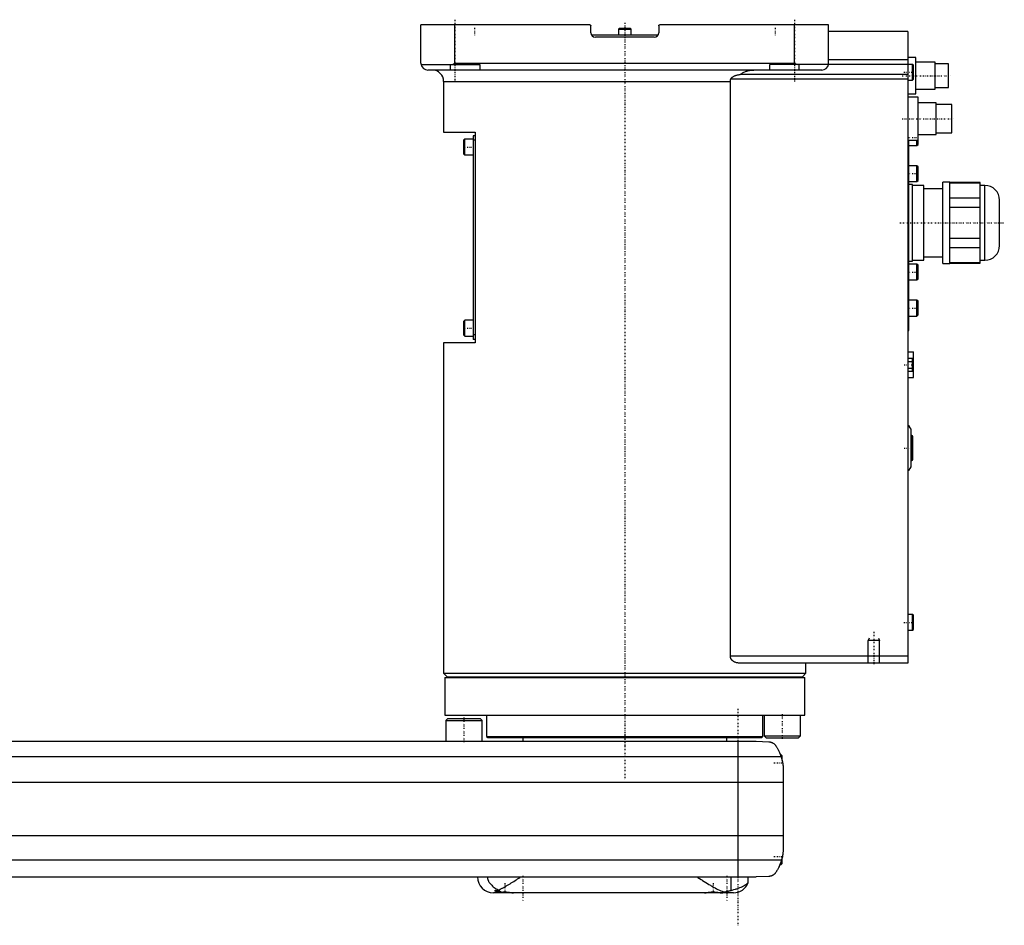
# Model space of a CAD drawing. Extents: x -702 to 168, y -104 to 484.
# Tile 4 of 4: x -267 to 168, y -81 to 319. Entities that reach past the tile are written whole.
import ezdxf

# ---------------------------------------------------------------- set-up
doc = ezdxf.new("R2010")
doc.units = 0
doc.linetypes.add('CENTER', pattern=[1.5, 0.45, -0.5, 0.05, -0.5])
for name, color, linetype in [('AM_0', 7, 'CONTINUOUS'), ('AM_10', 7, 'CONTINUOUS'), ('AM_7', 7, 'CENTER')]:
    doc.layers.add(name, color=color, linetype=linetype)

msp = doc.modelspace()

# ---------------------------------------------------------------- linework, layer by layer
at = {"layer": 'AM_0', "color": 7, "linetype": 'CONTINUOUS'}
for p, q in [((-90, 299.5), (-90, 316.5)), ((-15.5, 316.5), (-90, 316.5)), ((-75, 299.5), (-75, 316.5)), ((-15, 313), (-15, 316)), ((-2.35, 315), (-2.75, 314.6)), ((-2.75, 314.6), (-2.75, 312)), ((-2.75, 314.6), (2.75, 314.6)), ((-2.35, 315), (2.35, 315)), ((2.75, 314.6), (2.35, 315)), ((2.75, 312), (2.75, 314.6)), ((15, 316), (15, 313)), ((90, 316.5), (15.5, 316.5)), ((75, 299.5), (75, 316.5)), ((90, 299.5), (90, 316.5)), ((125, 313.5), (90, 313.5)), ((125, 313.5), (125, 34.5)), ((-14.73, 312), (14.73, 312)), ((13, 311), (-13, 311)), ((125, 301), (90, 301)), ((128.5, 302), (125, 302)), ((128.5, 286), (128.5, 302)), ((-89.96, 299), (-64, 299)), ((87, 296.5), (-87, 296.5)), ((-77, 296.5), (-77, 299)), ((-76.12, 299), (-75, 299.5)), ((-75, 299.5), (75, 299.5)), ((-64, 299), (-64, 296.5)), ((127.1, 299), (64, 299)), ((64, 296.5), (64, 299)), ((75, 299.5), (76.12, 299)), ((77, 296.5), (77, 299)), ((127.5, 298.6), (127.1, 299)), ((127.1, 292), (127.1, 299)), ((127.5, 292.4), (127.5, 298.6)), ((137, 300), (128.5, 300)), ((137, 288), (137, 300)), ((143, 299.25), (137, 299.25)), ((143, 288.75), (143, 299.25)), ((-80, 291.5), (-80, 269)), ((-80, 291.5), (46.64, 291.5)), ((46.64, 37.5), (46.64, 291.5)), ((125, 292.5), (46.81, 292.5)), ((125, 294.5), (50.91, 294.5)), ((125, 292), (127.1, 292)), ((127.1, 292), (127.5, 292.4)), ((128.5, 288), (137, 288)), ((137, 288.75), (143, 288.75)), ((125, 286), (128.5, 286)), ((129.5, 284.5), (125, 284.5)), ((129.5, 263.67), (129.5, 284.5)), ((137.5, 282), (129.5, 282)), ((137.5, 268), (137.5, 282)), ((144.5, 281.25), (137.5, 281.25)), ((144.5, 268.75), (144.5, 281.25)), ((-80, 269), (-66, 269)), ((-70.6, 266), (-71, 265.6)), ((-71, 259.4), (-71, 265.6)), ((-67, 266), (-70.6, 266)), ((-70.6, 259), (-70.6, 266)), ((-66, 267.5), (-67, 267.5)), ((-67, 267.5), (-67, 177.5)), ((-66, 265.5), (-67, 265.5)), ((-66, 269), (-66, 176)), ((125, 265.5), (129.5, 265.5)), ((125.5, 181.5), (125.5, 265.51)), ((129, 263.17), (129, 265.5)), ((129.5, 268), (137.5, 268)), ((137.5, 268.75), (144.5, 268.75)), ((125.5, 263.17), (129, 263.17)), ((129, 263.17), (129.5, 263.67)), ((-71, 259.4), (-70.6, 259)), ((-70.6, 259), (-67, 259)), ((129, 254.25), (125.5, 254.25)), ((129.5, 253.75), (129, 254.25)), ((129, 247.25), (129, 254.25)), ((129.5, 247.75), (129.5, 253.75)), ((125.5, 247.25), (129, 247.25)), ((127, 246), (125.5, 246)), ((127, 212), (127, 246)), ((132, 245.5), (127, 245.5)), ((129, 247.25), (129.5, 247.75)), ((132, 212.5), (132, 245.5)), ((140.5, 244), (132, 244)), ((143.5, 247), (140.5, 247)), ((140.5, 211), (140.5, 247)), ((143.5, 211), (143.5, 247)), ((157, 246.88), (143.5, 246.88)), ((143.5, 246.73), (157, 246.73)), ((157, 211.12), (157, 246.88)), ((159, 245.5), (157, 245.5)), ((159, 212.5), (159, 245.5)), ((157, 239.85), (143.5, 239.85)), ((143.5, 235.88), (157, 235.88)), ((165.5, 219), (165.5, 239)), ((157, 222.12), (143.5, 222.12)), ((143.5, 218.15), (157, 218.15)), ((132, 214), (140.5, 214)), ((125.5, 212), (127, 212)), ((129, 210.75), (125.5, 210.75)), ((127, 212.5), (132, 212.5)), ((129.5, 210.25), (129, 210.75)), ((129, 203.75), (129, 210.75)), ((129.5, 204.25), (129.5, 210.25)), ((140.5, 211), (143.5, 211)), ((157, 211.27), (143.5, 211.27)), ((143.5, 211.12), (157, 211.12)), ((157, 212.5), (159, 212.5)), ((125.5, 203.75), (129, 203.75)), ((129, 203.75), (129.5, 204.25)), ((129, 194.83), (125.5, 194.83)), ((129.5, 194.33), (129, 194.83)), ((129, 187.83), (129, 194.83)), ((129.5, 188.33), (129.5, 194.33)), ((125.5, 187.83), (129, 187.83)), ((129, 187.83), (129.5, 188.33)), ((-70.6, 186), (-71, 185.6)), ((-71, 179.4), (-71, 185.6)), ((-67, 186), (-70.6, 186)), ((-70.6, 179), (-70.6, 186)), ((-71, 179.4), (-70.6, 179)), ((-70.6, 179), (-67, 179)), ((-66, 179.5), (-67, 179.5)), ((125, 181.5), (125.5, 181.5)), ((-80, 176), (-80, 30)), ((-66, 176), (-80, 176)), ((-66, 177.5), (-67, 177.5)), ((125, 172), (127.5, 172)), ((127.5, 160.6), (127.5, 172)), ((125, 169.19), (127.5, 169.19)), ((125, 169.19), (127, 169.19)), ((125, 167.74), (127, 167.74)), ((127, 163.41), (127, 169.19)), ((125, 164.86), (127, 164.86)), ((125, 163.41), (127, 163.41)), ((127, 164.59), (127.5, 164.59)), ((125, 160.6), (127.5, 160.6)), ((126.5, 122), (126.5, 137)), ((126.7, 135), (126.5, 135)), ((126.7, 124), (126.7, 135)), ((127.2, 124.5), (127.2, 134.5)), ((126.5, 124), (126.7, 124)), ((127.1, 56), (125, 56)), ((127.5, 55.6), (127.1, 56)), ((127.1, 49), (127.1, 56)), ((127.5, 49.4), (127.5, 55.6)), ((125, 49), (127.1, 49)), ((127.1, 49), (127.5, 49.4)), ((125, 37.5), (46.64, 37.5)), ((125, 34.5), (50.56, 34.5)), ((80, 30), (80, 34.5)), ((-80, 30), (-78.5, 28.5)), ((-80, 30), (80, 30)), ((-79.5, 28.2), (-79.5, 11.5)), ((-79.5, 28.2), (79.5, 28.2)), ((-78.5, 28.5), (78.5, 28.5)), ((-75, 28.5), (-75, 28.2)), ((75, 28.2), (75, 28.5)), ((78.5, 28.5), (80, 30)), ((79.5, 11.5), (79.5, 28.2)), ((-79.5, 11.5), (79.5, 11.5)), ((-78.2, 10), (-79, 9.2)), ((-79, 9.2), (-79, 0)), ((-79, 9.2), (-63, 9.2)), ((-78.2, 10), (-63.8, 10)), ((-63, 9.2), (-63.8, 10)), ((-63, 0), (-63, 9.2)), ((-61, 11.5), (-61, 2.08)), ((61, 2.08), (61, 11.5)), ((61.57, 11.5), (61.57, 2.3)), ((77.57, 2.3), (77.57, 11.5)), ((-448, 0), (58, 0)), ((-61, 2.08), (-60.5, 1.58)), ((-61, 2.08), (61, 2.08)), ((-60.5, 1.58), (60.5, 1.58)), ((-45, 1.58), (-45, 0)), ((45, 0), (45, 1.58)), ((58, 0), (63.58, -0.25)), ((60.5, 1.58), (61, 2.08)), ((61.57, 2.3), (62.37, 1.5)), ((61.57, 2.3), (77.57, 2.3)), ((62.37, 1.5), (76.77, 1.5)), ((76.77, 1.5), (77.57, 2.3)), ((50, 0), (50, -60)), ((-459.01, -6.81), (69.01, -6.81)), ((69, -6), (68.72, -6)), ((69.5, -6.5), (69, -6)), ((69, -6.79), (69, -6)), ((69.5, -8.59), (69.5, -6.5)), ((70, -13.03), (70, -46.97)), ((-460, -18.16), (70, -18.16)), ((-460, -41.62), (70, -41.62)), ((69.5, -54), (69.5, -51.41)), ((-459.24, -52.43), (69.24, -52.43)), ((68.53, -54.5), (69, -54.5)), ((69, -54.5), (69, -53.21)), ((69, -54.5), (69.5, -54)), ((-451.5, -60), (58, -60)), ((46.98, -65.9), (46.98, -60)), ((54.53, -62.51), (54.53, -60)), ((63.58, -59.75), (58, -60)), ((48, -67), (-58, -67)), ((-57, -65.89), (-57, -66.6)), ((-57, -66.6), (-56.6, -67)), ((-57, -66.6), (-54.71, -66.6)), ((-49.4, -67), (-49.39, -66.99)), ((35.39, -66.99), (35.4, -67)), ((42.6, -67), (42.61, -66.99))]:
    msp.add_line(p, q, dxfattribs=at)
for points in [[(-15.5, 316.5, 0), (-15.5, 316.5, 0), (-15.49, 316.5, 0), (-15.48, 316.5, 0), (-15.48, 316.5, 0), (-15.48, 316.5, 0), (-15.47, 316.5, 0), (-15.46, 316.5, 0), (-15.45, 316.5, 0), (-15.45, 316.5, 0), (-15.44, 316.5, 0), (-15.44, 316.5, 0), (-15.43, 316.5, 0), (-15.43, 316.49, 0), (-15.42, 316.49, 0), (-15.41, 316.49, 0), (-15.4, 316.49, 0), (-15.4, 316.49, 0), (-15.39, 316.49, 0), (-15.39, 316.49, 0), (-15.38, 316.49, 0), (-15.38, 316.48, 0), (-15.37, 316.48, 0), (-15.37, 316.48, 0), (-15.36, 316.48, 0), (-15.35, 316.48, 0), (-15.35, 316.48, 0), (-15.35, 316.48, 0), (-15.34, 316.47, 0), (-15.33, 316.47, 0), (-15.33, 316.47, 0), (-15.32, 316.47, 0), (-15.31, 316.46, 0), (-15.31, 316.46, 0), (-15.31, 316.46, 0), (-15.3, 316.46, 0), (-15.29, 316.46, 0), (-15.29, 316.45, 0), (-15.28, 316.45, 0), (-15.27, 316.45, 0), (-15.27, 316.44, 0), (-15.27, 316.44, 0), (-15.26, 316.44, 0), (-15.25, 316.44, 0), (-15.25, 316.43, 0), (-15.24, 316.43, 0), (-15.23, 316.42, 0), (-15.23, 316.42, 0), (-15.23, 316.42, 0), (-15.22, 316.42, 0), (-15.22, 316.41, 0), (-15.21, 316.41, 0), (-15.2, 316.4, 0), (-15.2, 316.4, 0), (-15.2, 316.4, 0), (-15.19, 316.39, 0), (-15.19, 316.39, 0), (-15.18, 316.39, 0), (-15.18, 316.38, 0), (-15.17, 316.38, 0), (-15.17, 316.37, 0), (-15.16, 316.37, 0), (-15.16, 316.37, 0), (-15.16, 316.36, 0), (-15.15, 316.36, 0), (-15.15, 316.35, 0), (-15.15, 316.35, 0), (-15.14, 316.35, 0), (-15.14, 316.34, 0), (-15.13, 316.34, 0), (-15.13, 316.34, 0), (-15.13, 316.33, 0), (-15.12, 316.33, 0), (-15.12, 316.32, 0), (-15.11, 316.32, 0), (-15.11, 316.31, 0), (-15.11, 316.31, 0), (-15.1, 316.3, 0), (-15.1, 316.3, 0), (-15.09, 316.29, 0), (-15.09, 316.29, 0), (-15.09, 316.28, 0), (-15.08, 316.27, 0), (-15.08, 316.27, 0), (-15.08, 316.27, 0), (-15.07, 316.26, 0), (-15.07, 316.26, 0), (-15.07, 316.25, 0), (-15.06, 316.24, 0), (-15.06, 316.24, 0), (-15.06, 316.23, 0), (-15.06, 316.23, 0), (-15.05, 316.22, 0), (-15.05, 316.22, 0), (-15.05, 316.21, 0), (-15.04, 316.2, 0), (-15.04, 316.2, 0), (-15.04, 316.19, 0), (-15.04, 316.19, 0), (-15.03, 316.18, 0), (-15.03, 316.18, 0), (-15.03, 316.17, 0), (-15.03, 316.16, 0), (-15.02, 316.15, 0), (-15.02, 316.15, 0), (-15.02, 316.15, 0), (-15.02, 316.14, 0), (-15.02, 316.13, 0), (-15.02, 316.13, 0), (-15.02, 316.13, 0), (-15.01, 316.12, 0), (-15.01, 316.11, 0), (-15.01, 316.11, 0), (-15.01, 316.1, 0), (-15.01, 316.1, 0), (-15.01, 316.09, 0), (-15.01, 316.08, 0), (-15.01, 316.08, 0), (-15, 316.07, 0), (-15, 316.06, 0), (-15, 316.06, 0), (-15, 316.05, 0), (-15, 316.05, 0), (-15, 316.04, 0), (-15, 316.03, 0), (-15, 316.02, 0), (-15, 316.02, 0), (-15, 316.02, 0), (-15, 316.01, 0), (-15, 316, 0), (-15, 316, 0)], [(15, 316, 0), (15, 316, 0), (15, 316.01, 0), (15, 316.02, 0), (15, 316.02, 0), (15, 316.02, 0), (15, 316.03, 0), (15, 316.03, 0), (15, 316.04, 0), (15, 316.05, 0), (15, 316.05, 0), (15, 316.06, 0), (15, 316.06, 0), (15, 316.07, 0), (15.01, 316.07, 0), (15.01, 316.08, 0), (15.01, 316.08, 0), (15.01, 316.09, 0), (15.01, 316.09, 0), (15.01, 316.1, 0), (15.01, 316.1, 0), (15.01, 316.11, 0), (15.01, 316.11, 0), (15.01, 316.12, 0), (15.02, 316.12, 0), (15.02, 316.13, 0), (15.02, 316.13, 0), (15.02, 316.14, 0), (15.02, 316.14, 0), (15.02, 316.15, 0), (15.02, 316.15, 0), (15.03, 316.16, 0), (15.03, 316.17, 0), (15.03, 316.17, 0), (15.03, 316.17, 0), (15.03, 316.18, 0), (15.04, 316.18, 0), (15.04, 316.19, 0), (15.04, 316.2, 0), (15.04, 316.2, 0), (15.04, 316.21, 0), (15.05, 316.21, 0), (15.05, 316.21, 0), (15.05, 316.22, 0), (15.05, 316.23, 0), (15.06, 316.23, 0), (15.06, 316.24, 0), (15.06, 316.24, 0), (15.06, 316.24, 0), (15.07, 316.25, 0), (15.07, 316.25, 0), (15.07, 316.26, 0), (15.08, 316.27, 0), (15.08, 316.27, 0), (15.08, 316.27, 0), (15.08, 316.28, 0), (15.09, 316.28, 0), (15.09, 316.29, 0), (15.09, 316.29, 0), (15.1, 316.3, 0), (15.1, 316.3, 0), (15.1, 316.3, 0), (15.11, 316.31, 0), (15.11, 316.31, 0), (15.11, 316.32, 0), (15.12, 316.32, 0), (15.12, 316.32, 0), (15.12, 316.33, 0), (15.13, 316.33, 0), (15.13, 316.33, 0), (15.13, 316.34, 0), (15.13, 316.34, 0), (15.14, 316.35, 0), (15.14, 316.35, 0), (15.15, 316.35, 0), (15.15, 316.36, 0), (15.15, 316.36, 0), (15.16, 316.36, 0), (15.16, 316.37, 0), (15.16, 316.37, 0), (15.17, 316.38, 0), (15.17, 316.38, 0), (15.18, 316.38, 0), (15.18, 316.39, 0), (15.18, 316.39, 0), (15.19, 316.39, 0), (15.19, 316.39, 0), (15.2, 316.4, 0), (15.2, 316.4, 0), (15.21, 316.41, 0), (15.21, 316.41, 0), (15.21, 316.41, 0), (15.22, 316.41, 0), (15.22, 316.42, 0), (15.23, 316.42, 0), (15.24, 316.42, 0), (15.24, 316.43, 0), (15.24, 316.43, 0), (15.25, 316.43, 0), (15.25, 316.43, 0), (15.26, 316.44, 0), (15.26, 316.44, 0), (15.27, 316.44, 0), (15.27, 316.45, 0), (15.28, 316.45, 0), (15.28, 316.45, 0), (15.29, 316.45, 0), (15.29, 316.45, 0), (15.29, 316.46, 0), (15.3, 316.46, 0), (15.3, 316.46, 0), (15.31, 316.46, 0), (15.31, 316.46, 0), (15.32, 316.46, 0), (15.32, 316.47, 0), (15.33, 316.47, 0), (15.33, 316.47, 0), (15.34, 316.47, 0), (15.35, 316.48, 0), (15.35, 316.48, 0), (15.35, 316.48, 0), (15.36, 316.48, 0), (15.36, 316.48, 0), (15.37, 316.48, 0), (15.38, 316.48, 0), (15.38, 316.49, 0), (15.39, 316.49, 0), (15.39, 316.49, 0), (15.4, 316.49, 0), (15.4, 316.49, 0), (15.4, 316.49, 0)], [(-90, 299.5, 0), (-90, 299.42, 0), (-89.99, 299.25, 0), (-89.97, 299.08, 0), (-89.96, 299, 0)], [(50.91, 294.5, 0), (51.05, 294.61, 0), (51.33, 294.82, 0), (51.63, 295.02, 0), (51.78, 295.12, 0), (51.94, 295.21, 0), (52.27, 295.39, 0), (52.61, 295.56, 0), (52.96, 295.71, 0), (53.3, 295.84, 0), (53.64, 295.96, 0), (53.8, 296.01, 0), (53.97, 296.06, 0), (54.32, 296.16, 0), (54.68, 296.24, 0), (55.04, 296.32, 0), (55.42, 296.38, 0), (55.79, 296.43, 0), (55.98, 296.45, 0), (56.16, 296.46, 0), (56.53, 296.49, 0), (56.89, 296.5, 0), (57.06, 296.5, 0)], [(89.96, 299, 0), (89.97, 299.08, 0), (89.99, 299.25, 0), (90, 299.42, 0), (90, 299.5, 0)], [(46.64, 291.5, 0), (46.64, 291.53, 0), (46.64, 291.58, 0), (46.64, 291.64, 0), (46.64, 291.66, 0), (46.64, 291.69, 0), (46.65, 291.75, 0), (46.65, 291.8, 0), (46.66, 291.86, 0), (46.67, 291.91, 0), (46.67, 291.97, 0), (46.68, 292, 0), (46.68, 292.03, 0), (46.7, 292.08, 0), (46.71, 292.14, 0), (46.72, 292.19, 0), (46.73, 292.25, 0), (46.75, 292.31, 0), (46.76, 292.33, 0), (46.77, 292.36, 0), (46.78, 292.42, 0), (46.8, 292.47, 0), (46.81, 292.5, 0)], [(46.81, 292.5, 0), (46.82, 292.52, 0), (46.83, 292.56, 0), (46.85, 292.6, 0), (46.86, 292.62, 0), (46.87, 292.64, 0), (46.89, 292.68, 0), (46.91, 292.72, 0), (46.93, 292.76, 0), (46.96, 292.79, 0), (46.98, 292.83, 0), (47, 292.85, 0), (47.01, 292.86, 0), (47.03, 292.9, 0), (47.06, 292.93, 0), (47.09, 292.97, 0), (47.12, 293, 0), (47.15, 293.03, 0), (47.16, 293.05, 0), (47.18, 293.06, 0), (47.21, 293.09, 0), (47.24, 293.12, 0), (47.25, 293.14, 0), (47.27, 293.15, 0), (47.3, 293.18, 0), (47.34, 293.21, 0), (47.35, 293.23, 0), (47.37, 293.24, 0), (47.4, 293.27, 0), (47.44, 293.3, 0), (47.47, 293.32, 0), (47.5, 293.35, 0), (47.54, 293.38, 0), (47.56, 293.39, 0), (47.57, 293.4, 0), (47.61, 293.43, 0), (47.64, 293.45, 0), (47.77, 293.53, 0), (47.99, 293.67, 0), (48.23, 293.79, 0), (48.47, 293.91, 0), (48.6, 293.97, 0), (48.73, 294.02, 0), (48.99, 294.12, 0), (49.25, 294.2, 0), (49.51, 294.28, 0), (49.77, 294.35, 0), (50.04, 294.4, 0), (50.17, 294.43, 0), (50.29, 294.45, 0), (50.55, 294.48, 0), (50.69, 294.49, 0), (50.73, 294.5, 0), (50.77, 294.5, 0), (50.79, 294.5, 0), (50.81, 294.5, 0), (50.85, 294.5, 0), (50.89, 294.5, 0), (50.91, 294.5, 0)], [(50.56, 34.5, 0), (50.43, 34.5, 0), (50.16, 34.52, 0), (49.88, 34.55, 0), (49.74, 34.57, 0), (49.61, 34.6, 0), (49.33, 34.67, 0), (49.05, 34.75, 0), (48.77, 34.85, 0), (48.51, 34.97, 0), (48.25, 35.11, 0), (48.12, 35.19, 0), (47.99, 35.27, 0), (47.85, 35.37, 0), (47.81, 35.4, 0), (47.77, 35.43, 0), (47.76, 35.44, 0), (47.74, 35.46, 0), (47.7, 35.49, 0), (47.66, 35.52, 0), (47.62, 35.55, 0), (47.59, 35.58, 0), (47.55, 35.62, 0), (47.53, 35.63, 0), (47.51, 35.65, 0), (47.48, 35.69, 0), (47.44, 35.72, 0), (47.4, 35.76, 0), (47.37, 35.8, 0), (47.33, 35.83, 0), (47.32, 35.85, 0), (47.3, 35.87, 0), (47.26, 35.91, 0), (47.23, 35.95, 0), (47.2, 36, 0), (47.16, 36.04, 0), (47.13, 36.08, 0), (47.11, 36.1, 0), (47.1, 36.12, 0), (47.07, 36.17, 0), (47.04, 36.22, 0), (47.01, 36.26, 0), (46.98, 36.31, 0), (46.95, 36.36, 0), (46.94, 36.38, 0), (46.92, 36.4, 0), (46.9, 36.45, 0), (46.87, 36.5, 0), (46.86, 36.53, 0), (46.85, 36.55, 0), (46.83, 36.6, 0), (46.81, 36.65, 0), (46.8, 36.68, 0), (46.79, 36.71, 0), (46.77, 36.76, 0), (46.75, 36.81, 0), (46.73, 36.87, 0), (46.72, 36.92, 0), (46.7, 36.97, 0), (46.7, 37, 0), (46.69, 37.03, 0), (46.68, 37.08, 0), (46.67, 37.14, 0), (46.66, 37.19, 0), (46.65, 37.25, 0), (46.65, 37.3, 0), (46.64, 37.33, 0), (46.64, 37.36, 0), (46.64, 37.42, 0), (46.64, 37.47, 0), (46.64, 37.5, 0)], [(63.58, -0.25, 0), (63.6, -0.25, 0), (63.63, -0.26, 0), (63.66, -0.26, 0), (63.67, -0.26, 0), (63.69, -0.26, 0), (63.72, -0.26, 0), (63.75, -0.27, 0), (63.77, -0.27, 0), (63.8, -0.27, 0), (63.83, -0.27, 0), (63.85, -0.28, 0), (63.86, -0.28, 0), (63.89, -0.28, 0), (63.92, -0.28, 0), (63.95, -0.29, 0), (63.98, -0.29, 0), (64.01, -0.3, 0), (64.02, -0.3, 0), (64.04, -0.3, 0), (64.06, -0.31, 0), (64.09, -0.31, 0), (64.11, -0.31, 0), (64.12, -0.32, 0), (64.15, -0.32, 0), (64.17, -0.33, 0), (64.19, -0.33, 0), (64.2, -0.33, 0), (64.23, -0.34, 0), (64.26, -0.34, 0), (64.28, -0.35, 0), (64.31, -0.35, 0), (64.34, -0.36, 0), (64.35, -0.36, 0), (64.36, -0.37, 0), (64.39, -0.37, 0), (64.41, -0.38, 0), (64.5, -0.4, 0), (64.65, -0.45, 0), (64.81, -0.51, 0), (64.96, -0.57, 0), (65.04, -0.6, 0), (65.12, -0.64, 0), (65.27, -0.72, 0), (65.43, -0.81, 0), (65.6, -0.91, 0), (65.76, -1.02, 0), (65.92, -1.15, 0), (66, -1.21, 0), (66.08, -1.29, 0), (66.24, -1.44, 0), (66.4, -1.6, 0), (66.48, -1.69, 0)], [(66.48, -1.69, 0), (66.55, -1.8, 0), (66.7, -2.02, 0), (66.85, -2.25, 0), (66.92, -2.37, 0), (67, -2.49, 0), (67.15, -2.74, 0), (67.3, -3, 0), (67.46, -3.27, 0), (67.61, -3.55, 0), (67.76, -3.83, 0), (67.83, -3.98, 0), (67.91, -4.12, 0), (68.05, -4.42, 0), (68.19, -4.72, 0), (68.33, -5.03, 0), (68.46, -5.34, 0), (68.59, -5.66, 0), (68.66, -5.83, 0), (68.72, -5.99, 0), (68.84, -6.32, 0), (68.95, -6.65, 0), (69.01, -6.81, 0)], [(68.32, -5, 0), (68.32, -5, 0), (68.32, -5.01, 0), (68.32, -5.02, 0), (68.33, -5.03, 0), (68.33, -5.04, 0), (68.34, -5.06, 0), (68.36, -5.09, 0), (68.37, -5.13, 0), (68.39, -5.18, 0), (68.42, -5.23, 0), (68.43, -5.26, 0), (68.44, -5.29, 0), (68.47, -5.35, 0), (68.49, -5.42, 0), (68.53, -5.49, 0), (68.56, -5.58, 0), (68.59, -5.66, 0), (68.61, -5.71, 0), (68.63, -5.75, 0), (68.66, -5.85, 0), (68.7, -5.95, 0), (68.72, -6, 0)], [(69.01, -6.81, 0), (69.06, -6.99, 0), (69.17, -7.33, 0), (69.27, -7.68, 0), (69.32, -7.85, 0), (69.36, -8.03, 0), (69.45, -8.37, 0), (69.53, -8.72, 0), (69.6, -9.07, 0), (69.67, -9.42, 0), (69.73, -9.77, 0), (69.76, -9.94, 0), (69.79, -10.12, 0), (69.83, -10.46, 0), (69.88, -10.81, 0), (69.91, -11.15, 0), (69.94, -11.5, 0), (69.96, -11.84, 0), (69.97, -12.01, 0), (69.98, -12.18, 0), (69.99, -12.52, 0), (70, -12.86, 0), (70, -13.03, 0)], [(69.5, -8.59, 0), (69.53, -8.72, 0), (69.59, -8.99, 0), (69.64, -9.26, 0), (69.67, -9.4, 0), (69.69, -9.53, 0), (69.74, -9.8, 0), (69.78, -10.07, 0), (69.82, -10.34, 0), (69.85, -10.62, 0), (69.88, -10.89, 0), (69.9, -11.02, 0), (69.91, -11.15, 0), (69.93, -11.42, 0), (69.95, -11.67, 0), (69.97, -11.91, 0), (69.98, -12.14, 0), (69.99, -12.36, 0), (69.99, -12.47, 0), (69.99, -12.57, 0), (70, -12.76, 0), (70, -12.94, 0), (70, -13.03, 0)], [(69.5, -8.59, 0), (69.53, -8.72, 0), (69.59, -8.99, 0), (69.64, -9.26, 0), (69.67, -9.4, 0), (69.69, -9.53, 0), (69.74, -9.8, 0), (69.78, -10.07, 0), (69.82, -10.34, 0), (69.85, -10.62, 0), (69.88, -10.89, 0), (69.9, -11.02, 0), (69.91, -11.15, 0), (69.93, -11.42, 0), (69.95, -11.67, 0), (69.97, -11.91, 0), (69.98, -12.14, 0), (69.99, -12.36, 0), (69.99, -12.47, 0), (69.99, -12.57, 0), (70, -12.76, 0), (70, -12.94, 0), (70, -13.03, 0)], [(70, -46.97, 0), (70, -47.12, 0), (69.99, -47.42, 0), (69.99, -47.73, 0), (69.98, -47.88, 0), (69.97, -48.03, 0), (69.95, -48.33, 0), (69.93, -48.63, 0), (69.9, -48.92, 0), (69.87, -49.22, 0), (69.84, -49.52, 0), (69.82, -49.68, 0), (69.79, -49.83, 0), (69.75, -50.13, 0), (69.7, -50.44, 0), (69.64, -50.74, 0), (69.58, -51.05, 0), (69.51, -51.35, 0), (69.48, -51.51, 0), (69.44, -51.66, 0), (69.37, -51.97, 0), (69.28, -52.27, 0), (69.24, -52.43, 0)], [(70, -46.97, 0), (70, -47.04, 0), (70, -47.19, 0), (70, -47.37, 0), (69.99, -47.46, 0), (69.99, -47.55, 0), (69.98, -47.75, 0), (69.98, -47.96, 0), (69.96, -48.18, 0), (69.95, -48.43, 0), (69.93, -48.68, 0), (69.91, -48.81, 0), (69.9, -48.95, 0), (69.87, -49.23, 0), (69.84, -49.51, 0), (69.8, -49.81, 0), (69.75, -50.1, 0), (69.7, -50.4, 0), (69.68, -50.54, 0), (69.65, -50.69, 0), (69.59, -50.98, 0), (69.53, -51.27, 0), (69.5, -51.41, 0)], [(69.24, -52.43, 0), (69.18, -52.62, 0), (69.06, -53.02, 0), (68.94, -53.4, 0), (68.87, -53.6, 0), (68.8, -53.78, 0), (68.66, -54.16, 0), (68.52, -54.53, 0), (68.37, -54.89, 0), (68.21, -55.24, 0), (68.05, -55.58, 0), (67.97, -55.75, 0), (67.89, -55.91, 0), (67.72, -56.24, 0), (67.56, -56.55, 0), (67.39, -56.85, 0), (67.22, -57.14, 0), (67.05, -57.42, 0), (66.97, -57.56, 0), (66.88, -57.69, 0), (66.72, -57.95, 0), (66.55, -58.19, 0), (66.48, -58.31, 0)], [(68.53, -54.5, 0), (68.51, -54.55, 0), (68.47, -54.65, 0), (68.43, -54.75, 0), (68.41, -54.79, 0), (68.39, -54.84, 0), (68.35, -54.92, 0), (68.31, -55, 0), (68.28, -55.08, 0), (68.25, -55.15, 0), (68.22, -55.21, 0), (68.21, -55.24, 0), (68.2, -55.27, 0), (68.17, -55.32, 0), (68.15, -55.37, 0), (68.13, -55.4, 0), (68.12, -55.44, 0), (68.11, -55.46, 0), (68.1, -55.47, 0), (68.1, -55.48, 0), (68.09, -55.49, 0), (68.09, -55.5, 0), (68.09, -55.5, 0)], [(-60.65, -60, 0), (-60.65, -60.04, 0), (-60.65, -60.11, 0), (-60.65, -60.19, 0), (-60.64, -60.22, 0), (-60.64, -60.26, 0), (-60.64, -60.34, 0), (-60.63, -60.41, 0), (-60.62, -60.48, 0), (-60.61, -60.55, 0), (-60.59, -60.63, 0), (-60.59, -60.66, 0), (-60.58, -60.7, 0), (-60.57, -60.77, 0), (-60.55, -60.84, 0), (-60.53, -60.9, 0), (-60.52, -60.97, 0), (-60.5, -61.04, 0), (-60.49, -61.07, 0), (-60.48, -61.1, 0), (-60.45, -61.17, 0), (-60.43, -61.23, 0), (-60.42, -61.26, 0), (-60.41, -61.29, 0), (-60.39, -61.35, 0), (-60.36, -61.42, 0), (-60.35, -61.45, 0), (-60.34, -61.48, 0), (-60.31, -61.54, 0), (-60.29, -61.6, 0), (-60.26, -61.65, 0), (-60.23, -61.71, 0), (-60.2, -61.77, 0), (-60.19, -61.8, 0), (-60.17, -61.83, 0), (-60.14, -61.88, 0), (-60.11, -61.94, 0), (-60.01, -62.13, 0), (-59.81, -62.44, 0), (-59.59, -62.74, 0), (-59.35, -63.05, 0), (-59.21, -63.21, 0), (-59.07, -63.36, 0), (-58.77, -63.68, 0), (-58.43, -63.99, 0), (-58.07, -64.3, 0), (-57.69, -64.6, 0), (-57.28, -64.89, 0), (-57.07, -65.03, 0), (-56.86, -65.16, 0), (-56.41, -65.42, 0), (-55.96, -65.67, 0), (-55.72, -65.78, 0)], [(-55.72, -65.78, 0), (-55.48, -65.66, 0), (-54.98, -65.41, 0), (-54.46, -65.15, 0), (-54.2, -65.01, 0), (-53.94, -64.87, 0), (-53.41, -64.57, 0), (-52.88, -64.27, 0), (-52.33, -63.95, 0), (-51.78, -63.63, 0), (-51.23, -63.3, 0), (-50.95, -63.13, 0), (-50.68, -62.96, 0), (-50.12, -62.61, 0), (-49.56, -62.27, 0), (-49, -61.92, 0), (-48.45, -61.56, 0), (-47.89, -61.21, 0), (-47.62, -61.04, 0), (-47.34, -60.86, 0), (-46.8, -60.51, 0), (-46.27, -60.17, 0), (-46, -60, 0)], [(32, -60, 0), (32.33, -60.21, 0), (33, -60.64, 0), (33.69, -61.08, 0), (34.03, -61.3, 0), (34.38, -61.52, 0), (35.07, -61.96, 0), (35.77, -62.4, 0), (36.46, -62.83, 0), (37.16, -63.25, 0), (37.85, -63.67, 0), (38.19, -63.87, 0), (38.53, -64.07, 0), (39.21, -64.46, 0), (39.87, -64.83, 0), (40.52, -65.18, 0), (41.16, -65.51, 0), (41.78, -65.81, 0), (42.08, -65.95, 0), (42.38, -66.08, 0), (42.96, -66.33, 0), (43.55, -66.55, 0), (43.84, -66.65, 0)], [(66.48, -58.31, 0), (66.4, -58.39, 0), (66.26, -58.55, 0), (66.11, -58.69, 0), (66.03, -58.76, 0), (65.95, -58.83, 0), (65.8, -58.95, 0), (65.65, -59.06, 0), (65.49, -59.16, 0), (65.34, -59.25, 0), (65.19, -59.33, 0), (65.11, -59.37, 0), (65.03, -59.4, 0), (64.88, -59.46, 0), (64.74, -59.52, 0), (64.58, -59.57, 0), (64.49, -59.6, 0), (64.46, -59.61, 0), (64.43, -59.61, 0), (64.42, -59.62, 0), (64.41, -59.62, 0), (64.38, -59.63, 0), (64.35, -59.64, 0), (64.32, -59.64, 0), (64.29, -59.65, 0), (64.26, -59.66, 0), (64.25, -59.66, 0), (64.24, -59.66, 0), (64.21, -59.67, 0), (64.18, -59.67, 0), (64.16, -59.68, 0), (64.15, -59.68, 0), (64.12, -59.69, 0), (64.08, -59.69, 0), (64.07, -59.69, 0), (64.05, -59.7, 0), (64.02, -59.7, 0), (63.99, -59.71, 0), (63.96, -59.71, 0), (63.93, -59.71, 0), (63.9, -59.72, 0), (63.88, -59.72, 0), (63.86, -59.72, 0), (63.83, -59.73, 0), (63.8, -59.73, 0), (63.76, -59.73, 0), (63.73, -59.74, 0), (63.7, -59.74, 0), (63.68, -59.74, 0), (63.66, -59.74, 0), (63.63, -59.74, 0), (63.6, -59.75, 0), (63.58, -59.75, 0)], [(46.98, -65.9, 0), (47.38, -65.81, 0), (48.17, -65.6, 0), (48.91, -65.38, 0), (49.26, -65.27, 0), (49.6, -65.16, 0), (50.25, -64.93, 0), (50.85, -64.69, 0), (51.42, -64.46, 0), (51.93, -64.22, 0), (52.4, -63.98, 0), (52.62, -63.86, 0), (52.82, -63.75, 0), (53.2, -63.52, 0), (53.53, -63.31, 0), (53.81, -63.11, 0), (54.05, -62.93, 0), (54.24, -62.77, 0), (54.32, -62.71, 0), (54.38, -62.65, 0), (54.48, -62.56, 0), (54.53, -62.52, 0), (54.53, -62.51, 0)], [(-57.3, -66, 0), (-57.3, -65.99, 0), (-57.3, -65.99, 0), (-57.3, -65.98, 0), (-57.3, -65.97, 0), (-57.3, -65.97, 0), (-57.29, -65.96, 0), (-57.29, -65.96, 0), (-57.29, -65.95, 0), (-57.28, -65.94, 0), (-57.28, -65.94, 0), (-57.28, -65.93, 0), (-57.27, -65.93, 0), (-57.27, -65.93, 0), (-57.26, -65.92, 0), (-57.25, -65.92, 0), (-57.25, -65.91, 0), (-57.24, -65.91, 0), (-57.23, -65.91, 0), (-57.23, -65.9, 0), (-57.22, -65.9, 0), (-57.21, -65.9, 0), (-57.21, -65.9, 0), (-57.2, -65.89, 0), (-57.19, -65.89, 0), (-57.18, -65.89, 0), (-57.17, -65.89, 0), (-57.17, -65.89, 0), (-57.15, -65.89, 0), (-57.14, -65.89, 0), (-57.13, -65.89, 0), (-57.11, -65.89, 0), (-57.1, -65.89, 0), (-57.09, -65.89, 0), (-57.08, -65.89, 0), (-57.07, -65.89, 0), (-57.05, -65.89, 0), (-57.03, -65.89, 0), (-57.02, -65.89, 0), (-57, -65.89, 0), (-56.99, -65.9, 0), (-56.98, -65.9, 0), (-56.96, -65.9, 0), (-56.94, -65.9, 0), (-56.92, -65.91, 0), (-56.9, -65.91, 0), (-56.88, -65.92, 0), (-56.87, -65.92, 0), (-56.85, -65.92, 0), (-56.83, -65.93, 0), (-56.81, -65.93, 0), (-56.79, -65.94, 0), (-56.76, -65.94, 0), (-56.74, -65.95, 0), (-56.72, -65.95, 0), (-56.71, -65.96, 0), (-56.69, -65.96, 0), (-56.66, -65.97, 0), (-56.63, -65.98, 0), (-56.61, -65.99, 0), (-56.58, -65.99, 0), (-56.57, -66, 0), (-56.55, -66, 0), (-56.52, -66.01, 0), (-56.5, -66.02, 0), (-56.48, -66.02, 0), (-56.47, -66.03, 0), (-56.44, -66.04, 0), (-56.41, -66.05, 0), (-56.39, -66.05, 0), (-56.38, -66.06, 0), (-56.35, -66.07, 0), (-56.32, -66.08, 0), (-56.28, -66.09, 0), (-56.25, -66.1, 0), (-56.22, -66.11, 0), (-56.2, -66.11, 0), (-56.19, -66.12, 0), (-56.15, -66.13, 0), (-56.12, -66.14, 0), (-56, -66.18, 0), (-55.78, -66.26, 0), (-55.55, -66.34, 0), (-55.31, -66.42, 0), (-55.19, -66.46, 0), (-55.06, -66.5, 0), (-54.8, -66.57, 0), (-54.53, -66.65, 0), (-54.39, -66.69, 0)], [(-57, -66.38, 0), (-57.02, -66.36, 0), (-57.05, -66.34, 0), (-57.08, -66.32, 0), (-57.09, -66.3, 0), (-57.1, -66.29, 0), (-57.13, -66.27, 0), (-57.15, -66.25, 0), (-57.18, -66.22, 0), (-57.2, -66.2, 0), (-57.22, -66.18, 0), (-57.22, -66.17, 0), (-57.23, -66.16, 0), (-57.25, -66.14, 0), (-57.26, -66.11, 0), (-57.27, -66.1, 0), (-57.28, -66.08, 0), (-57.29, -66.06, 0), (-57.29, -66.05, 0), (-57.29, -66.04, 0), (-57.3, -66.02, 0), (-57.3, -66.01, 0), (-57.3, -66, 0)], [(-55.72, -65.78, 0), (-55.69, -65.82, 0), (-55.62, -65.88, 0), (-55.55, -65.94, 0), (-55.51, -65.98, 0), (-55.48, -66.01, 0), (-55.41, -66.07, 0), (-55.33, -66.12, 0), (-55.26, -66.18, 0), (-55.19, -66.23, 0), (-55.11, -66.28, 0), (-55.08, -66.31, 0), (-55.04, -66.33, 0), (-54.96, -66.38, 0), (-54.89, -66.43, 0), (-54.81, -66.47, 0), (-54.74, -66.52, 0), (-54.66, -66.56, 0), (-54.62, -66.58, 0), (-54.59, -66.6, 0), (-54.51, -66.63, 0), (-54.43, -66.67, 0), (-54.39, -66.69, 0)], [(-54.39, -66.69, 0), (-54.36, -66.68, 0), (-54.31, -66.68, 0), (-54.26, -66.67, 0), (-54.23, -66.67, 0), (-54.2, -66.67, 0), (-54.15, -66.66, 0), (-54.09, -66.66, 0), (-54.03, -66.65, 0), (-53.98, -66.65, 0), (-53.92, -66.65, 0), (-53.9, -66.64, 0), (-53.87, -66.64, 0), (-53.81, -66.64, 0), (-53.76, -66.63, 0), (-53.7, -66.63, 0), (-53.64, -66.63, 0), (-53.59, -66.63, 0), (-53.56, -66.62, 0), (-53.53, -66.62, 0), (-53.48, -66.62, 0), (-53.42, -66.62, 0), (-53.39, -66.62, 0), (-53.37, -66.62, 0), (-53.31, -66.62, 0), (-53.25, -66.61, 0), (-53.23, -66.61, 0), (-53.2, -66.61, 0), (-53.14, -66.61, 0), (-53.09, -66.61, 0), (-53.03, -66.61, 0), (-52.98, -66.61, 0), (-52.93, -66.61, 0), (-52.9, -66.61, 0), (-52.87, -66.61, 0), (-52.82, -66.61, 0), (-52.76, -66.61, 0), (-52.7, -66.61, 0), (-52.65, -66.62, 0), (-52.59, -66.62, 0), (-52.57, -66.62, 0), (-52.54, -66.62, 0), (-52.48, -66.62, 0), (-52.43, -66.62, 0), (-52.37, -66.63, 0), (-52.31, -66.63, 0), (-52.26, -66.63, 0), (-52.23, -66.64, 0), (-52.2, -66.64, 0), (-52.15, -66.64, 0), (-52.09, -66.64, 0), (-52.04, -66.65, 0), (-51.98, -66.65, 0), (-51.92, -66.66, 0), (-51.9, -66.66, 0), (-51.87, -66.66, 0), (-51.81, -66.67, 0), (-51.76, -66.67, 0), (-51.7, -66.68, 0), (-51.65, -66.68, 0), (-51.6, -66.69, 0), (-51.57, -66.69, 0), (-51.54, -66.69, 0), (-51.49, -66.7, 0), (-51.43, -66.71, 0), (-51.41, -66.71, 0), (-51.38, -66.71, 0), (-51.33, -66.72, 0), (-51.28, -66.73, 0), (-51.25, -66.73, 0), (-51.22, -66.73, 0), (-51.17, -66.74, 0), (-51.12, -66.75, 0), (-51.07, -66.75, 0), (-51.02, -66.76, 0), (-50.97, -66.77, 0), (-50.94, -66.77, 0), (-50.92, -66.77, 0), (-50.87, -66.78, 0), (-50.82, -66.79, 0), (-50.77, -66.8, 0), (-50.72, -66.8, 0), (-50.67, -66.81, 0), (-50.65, -66.81, 0), (-50.62, -66.82, 0), (-50.58, -66.83, 0), (-50.53, -66.83, 0), (-50.48, -66.84, 0), (-50.44, -66.85, 0), (-50.39, -66.85, 0), (-50.37, -66.86, 0), (-50.35, -66.86, 0), (-50.31, -66.87, 0), (-50.26, -66.88, 0), (-50.22, -66.88, 0), (-50.18, -66.89, 0), (-50.14, -66.9, 0), (-50.12, -66.9, 0), (-50.09, -66.9, 0), (-50.05, -66.91, 0), (-50.01, -66.91, 0), (-49.98, -66.92, 0), (-49.94, -66.93, 0), (-49.9, -66.93, 0), (-49.88, -66.93, 0), (-49.86, -66.94, 0), (-49.82, -66.94, 0), (-49.79, -66.95, 0), (-49.77, -66.95, 0), (-49.75, -66.95, 0), (-49.72, -66.96, 0), (-49.68, -66.96, 0), (-49.66, -66.96, 0), (-49.64, -66.97, 0), (-49.61, -66.97, 0), (-49.58, -66.97, 0), (-49.54, -66.98, 0), (-49.51, -66.98, 0), (-49.48, -66.98, 0), (-49.46, -66.99, 0), (-49.44, -66.99, 0), (-49.41, -66.99, 0), (-49.38, -66.99, 0), (-49.35, -66.99, 0), (-49.32, -67, 0), (-49.29, -67, 0), (-49.28, -67, 0), (-49.26, -67, 0), (-49.23, -67, 0), (-49.21, -67, 0), (-49.19, -67, 0)], [(35.19, -67, 0), (35.21, -67, 0), (35.25, -67, 0), (35.3, -67, 0), (35.32, -67, 0), (35.34, -67, 0), (35.38, -66.99, 0), (35.43, -66.99, 0), (35.48, -66.98, 0), (35.52, -66.98, 0), (35.57, -66.97, 0), (35.6, -66.97, 0), (35.62, -66.97, 0), (35.67, -66.96, 0), (35.73, -66.96, 0), (35.78, -66.95, 0), (35.83, -66.94, 0), (35.89, -66.93, 0), (35.92, -66.93, 0), (35.94, -66.92, 0), (36, -66.92, 0), (36.06, -66.91, 0), (36.09, -66.9, 0), (36.12, -66.9, 0), (36.18, -66.89, 0), (36.24, -66.88, 0), (36.27, -66.87, 0), (36.3, -66.87, 0), (36.37, -66.86, 0), (36.43, -66.85, 0), (36.5, -66.84, 0), (36.57, -66.83, 0), (36.64, -66.82, 0), (36.67, -66.81, 0), (36.71, -66.81, 0), (36.78, -66.8, 0), (36.85, -66.78, 0), (36.92, -66.77, 0), (37, -66.76, 0), (37.07, -66.75, 0), (37.11, -66.75, 0), (37.15, -66.74, 0), (37.22, -66.73, 0), (37.3, -66.72, 0), (37.38, -66.71, 0), (37.46, -66.7, 0), (37.53, -66.7, 0), (37.57, -66.69, 0), (37.61, -66.69, 0), (37.69, -66.68, 0), (37.77, -66.67, 0), (37.85, -66.66, 0), (37.93, -66.66, 0), (38.02, -66.65, 0), (38.06, -66.65, 0), (38.1, -66.64, 0), (38.18, -66.64, 0), (38.26, -66.63, 0), (38.34, -66.63, 0), (38.42, -66.62, 0), (38.51, -66.62, 0), (38.55, -66.62, 0), (38.59, -66.62, 0), (38.67, -66.62, 0), (38.75, -66.61, 0), (38.79, -66.61, 0), (38.83, -66.61, 0), (38.91, -66.61, 0), (38.99, -66.61, 0), (39.03, -66.61, 0), (39.07, -66.61, 0), (39.15, -66.61, 0), (39.23, -66.61, 0), (39.31, -66.62, 0), (39.39, -66.62, 0), (39.48, -66.62, 0), (39.52, -66.62, 0), (39.56, -66.62, 0), (39.64, -66.63, 0), (39.72, -66.63, 0), (39.8, -66.64, 0), (39.88, -66.64, 0), (39.97, -66.65, 0), (40.01, -66.65, 0), (40.05, -66.65, 0), (40.13, -66.66, 0), (40.21, -66.67, 0), (40.29, -66.68, 0), (40.37, -66.68, 0), (40.45, -66.69, 0), (40.49, -66.7, 0), (40.53, -66.7, 0), (40.61, -66.71, 0), (40.68, -66.72, 0), (40.76, -66.73, 0), (40.84, -66.74, 0), (40.91, -66.75, 0), (40.95, -66.76, 0), (40.99, -66.76, 0), (41.06, -66.77, 0), (41.13, -66.78, 0), (41.21, -66.79, 0), (41.28, -66.8, 0), (41.35, -66.81, 0), (41.38, -66.82, 0), (41.42, -66.82, 0), (41.48, -66.84, 0), (41.55, -66.85, 0), (41.58, -66.85, 0), (41.62, -66.86, 0), (41.68, -66.87, 0), (41.75, -66.88, 0), (41.78, -66.88, 0), (41.81, -66.89, 0), (41.87, -66.9, 0), (41.93, -66.91, 0), (41.99, -66.91, 0), (42.04, -66.92, 0), (42.1, -66.93, 0), (42.13, -66.93, 0), (42.15, -66.94, 0), (42.21, -66.95, 0), (42.26, -66.95, 0), (42.31, -66.96, 0), (42.36, -66.97, 0), (42.42, -66.97, 0), (42.44, -66.98, 0), (42.46, -66.98, 0), (42.51, -66.98, 0), (42.56, -66.99, 0), (42.58, -66.99, 0)], [(42.58, -66.99, 0), (42.62, -66.99, 0), (42.69, -66.98, 0), (42.76, -66.97, 0), (42.8, -66.97, 0), (42.83, -66.96, 0), (42.9, -66.95, 0), (42.97, -66.94, 0), (43.04, -66.92, 0), (43.11, -66.91, 0), (43.19, -66.89, 0), (43.22, -66.88, 0), (43.26, -66.87, 0), (43.33, -66.85, 0), (43.39, -66.83, 0), (43.46, -66.8, 0), (43.53, -66.78, 0), (43.6, -66.75, 0), (43.64, -66.74, 0), (43.67, -66.72, 0), (43.74, -66.69, 0), (43.81, -66.66, 0), (43.84, -66.65, 0)], [(42.58, -66.99, 0), (42.62, -66.99, 0), (42.7, -66.99, 0), (42.77, -66.99, 0), (42.8, -66.99, 0), (42.83, -66.98, 0), (42.89, -66.98, 0), (42.95, -66.98, 0), (43, -66.98, 0), (43.05, -66.98, 0), (43.1, -66.98, 0), (43.12, -66.98, 0), (43.14, -66.98, 0), (43.17, -66.98, 0), (43.2, -66.98, 0), (43.23, -66.99, 0), (43.25, -66.99, 0), (43.27, -66.99, 0), (43.28, -66.99, 0), (43.29, -66.99, 0), (43.29, -66.99, 0), (43.3, -66.99, 0), (43.3, -67, 0)], [(43.3, -67, 0), (43.3, -67, 0), (43.29, -67, 0), (43.26, -67, 0), (43.25, -67, 0)], [(43.84, -66.65, 0), (43.95, -66.63, 0), (44.15, -66.59, 0), (44.35, -66.54, 0), (44.45, -66.52, 0), (44.55, -66.5, 0), (44.74, -66.46, 0), (44.93, -66.41, 0), (45.12, -66.37, 0), (45.3, -66.32, 0), (45.48, -66.28, 0), (45.57, -66.26, 0), (45.65, -66.24, 0), (45.82, -66.19, 0), (45.99, -66.15, 0), (46.15, -66.11, 0), (46.31, -66.07, 0), (46.47, -66.03, 0), (46.54, -66.01, 0), (46.62, -65.99, 0), (46.76, -65.96, 0), (46.91, -65.92, 0), (46.98, -65.9, 0)]]:
    msp.add_polyline3d(points, dxfattribs=at)
for centre, radius, start, end in [((-15.5, 316), 0.5, 0, 90), ((15.5, 316), 0.5, 90, 180), ((-13, 313), 2, 180, 270), ((13, 313), 2, 270, 0), ((-87, 299.5), 3, 189.5941, 270), ((-85, 291.5), 5, 0, 90), ((87, 299.5), 3, 270, 350.4059), ((159, 239), 6.5, 0, 90), ((159, 219), 6.5, 270, 0), ((123.5, 137), 3, 0, 60), ((126.7, 134.5), 0.5, 0, 90), ((123.5, 122), 3, 300, 0), ((126.7, 124.5), 0.5, 270, 0), ((-58, -60), 7, 180, 270), ((48, -60), 7, 270, 338.9655)]:
    msp.add_arc(centre, radius, start, end, dxfattribs=at)
at = {"layer": 'AM_10', "color": 7, "linetype": 'CONTINUOUS'}
for p, q in [((107.93, 45.5), (107.5, 44.5)), ((112.5, 44.5), (107.5, 44.5)), ((107.5, 34.5), (107.5, 44.5)), ((112.07, 45.5), (112.5, 44.5)), ((112.5, 34.5), (112.5, 44.5))]:
    msp.add_line(p, q, dxfattribs=at)
at = {"layer": 'AM_7', "color": 4, "linetype": 'CENTER'}
for p, q in [((-75, 318.75), (-75, 291.25)), ((75, 318.75), (75, 291.25)), ((-66.35, 315.15), (-66.35, 311.85)), ((0, 317.3), (0, -16.93)), ((66.35, 315.15), (66.35, 311.85)), ((122.53, 294), (143.97, 294)), ((123.3, 295.5), (127.7, 295.5)), ((122.45, 275), (145.55, 275)), ((125.3, 266.67), (129.7, 266.67)), ((-71.2, 262.5), (-66.8, 262.5)), ((125.53, 254), (124.97, 254)), ((125.3, 250.75), (129.7, 250.75)), ((121.4, 229), (167.6, 229)), ((125.3, 207.25), (129.7, 207.25)), ((125.3, 191.33), (129.7, 191.33)), ((-71.2, 182.5), (-66.8, 182.5)), ((123.33, 166.3), (127.17, 166.3)), ((123.31, 129.5), (127.39, 129.5)), ((123.3, 52.5), (127.7, 52.5)), ((110, 48.35), (110, 33.84)), ((50, 14.35), (50, -81.35)), ((-71, 10.5), (-71, -0.5)), ((69.57, 12), (69.57, 1)), ((0, 3.25), (0, -2.25)), ((65.8, -9.5), (70.2, -9.5)), ((65.8, -51), (70.2, -51)), ((-45, -59.5), (-45, -70.5)), ((45, -59.5), (45, -70.5)), ((-53, -62.8), (-53, -67.2)), ((39, -62.8), (39, -67.2))]:
    msp.add_line(p, q, dxfattribs=at)

doc.saveas('drawing.dxf')
